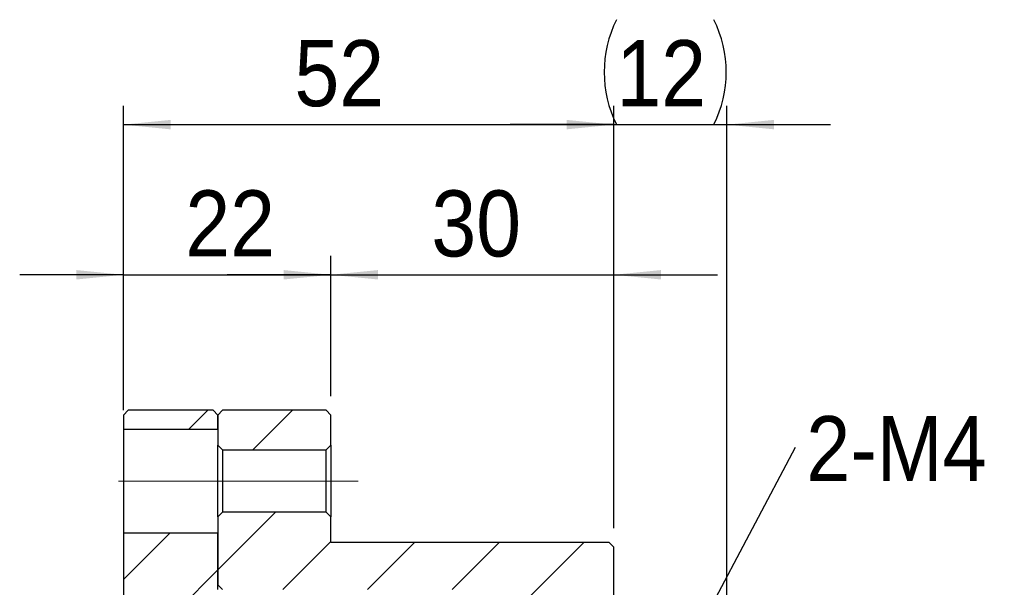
# Model space of a CAD drawing. Header units: millimetres. Extents: x 54 to 682, y 90 to 391.
# Tile 10 of 11: x 414 to 518, y 200 to 260. Entities that reach past the tile are written whole.
import ezdxf

# ---------------------------------------------------------------- set-up
doc = ezdxf.new("R2010")
doc.units = ezdxf.units.MM
doc.header["$LTSCALE"] = 2
doc.linetypes.add('CENTERX2', pattern=[20.32, 12.7, -2.54, 2.54, -2.54])
doc.layers.add('FORMAT', color=7, linetype='Continuous')
doc.styles.add('SLDTEXTSTYLE0', font='GOTHIC.TTF', dxfattribs={"width": 0.913})
doc.styles.get("Standard").update_dxf_attribs({"font": 'GOTHIC.TTF'})
doc.dimstyles.new('SLDDIMSTYLE1', dxfattribs={"dimtxt": 7, "dimasz": 5, "dimexe": 0, "dimexo": 0.0625, "dimgap": 1.75, "dimtad": 1, "dimrnd": 1e-09, "dimzin": 12, "dimdsep": 46, "dimtxsty": 'SLDTEXTSTYLE0', "dimsah": 1, "dimcen": 0.09, "dimadec": 0, "dimazin": 3, "dimtfac": 1, "dimtofl": 0, "dimtmove": 0, "dimatfit": 3, "dimfxl": 0, "dimfrac": 2, "dimtolj": 1, "dimtzin": 12, "dimarcsym": 0})
doc.dimstyles.new('SLDDIMSTYLE2', dxfattribs={"dimtxt": 7, "dimasz": 5, "dimexe": 0, "dimexo": 0.0625, "dimgap": 1.75, "dimtad": 1, "dimrnd": 1e-09, "dimzin": 12, "dimdsep": 46, "dimtxsty": 'SLDTEXTSTYLE0', "dimsah": 1, "dimcen": 0.09, "dimadec": 0, "dimazin": 3, "dimtfac": 1, "dimtmove": 0, "dimatfit": 0, "dimfxl": 0, "dimfrac": 2, "dimtolj": 1, "dimtzin": 12, "dimarcsym": 0})
doc.dimstyles.new('SLDDIMSTYLE3', dxfattribs={"dimtxt": 0.18, "dimasz": 5, "dimexe": 0, "dimexo": 0.0625, "dimgap": 0, "dimtad": 0, "dimtih": 1, "dimtoh": 1, "dimdec": 0, "dimrnd": 1e-09, "dimzin": 0, "dimdsep": 46, "dimtxsty": 'Standard', "dimsah": 1, "dimcen": 0.09, "dimadec": 0, "dimazin": 0, "dimtfac": 5, "dimtdec": 0, "dimtofl": 0, "dimtmove": 0, "dimatfit": 3, "dimfxl": 0, "dimfrac": 2, "dimtolj": 1, "dimtzin": 0, "dimarcsym": 0})

# ---------------------------------------------------------------- blocks, each defined once
blk = doc.blocks.new('_D_13')
at = {"layer": 'FORMAT', "color": 7}
for p, q in [((425.04, 218.47), (425.04, 234.83)), ((447.04, 219.97), (447.04, 234.83)), ((425.04, 232.83), (414.04, 232.83)), ((425.04, 232.83), (447.04, 232.83)), ((447.04, 232.83), (458.04, 232.83))]:
    blk.add_line(p, q, dxfattribs=at)
for points in [[(425.04, 232.83), (420.04, 233.33), (420.04, 232.33)], [(447.04, 232.83), (452.04, 232.33), (452.04, 233.33)]]:
    blk.add_solid(points, dxfattribs=at)
at = {"layer": 'FORMAT', "color": 7, "insert": (431.61, 241.77), "char_height": 7, "attachment_point": 1, "style": 'SLDTEXTSTYLE0'}
blk.add_mtext('22', dxfattribs=at)
blk = doc.blocks.new('_D_14')
at = {"layer": 'FORMAT', "color": 7}
for p, q in [((447.04, 219.97), (447.04, 234.83)), ((477.04, 205.97), (477.04, 234.83)), ((447.04, 232.83), (436.04, 232.83)), ((447.04, 232.83), (477.04, 232.83)), ((477.04, 232.83), (488.04, 232.83))]:
    blk.add_line(p, q, dxfattribs=at)
for points in [[(447.04, 232.83), (442.04, 233.33), (442.04, 232.33)], [(477.04, 232.83), (482.04, 232.33), (482.04, 233.33)]]:
    blk.add_solid(points, dxfattribs=at)
at = {"layer": 'FORMAT', "color": 7, "insert": (457.7, 241.77), "char_height": 7, "attachment_point": 1, "style": 'SLDTEXTSTYLE0'}
blk.add_mtext('30', dxfattribs=at)
blk = doc.blocks.new('_D_15')
at = {"layer": 'FORMAT', "color": 7}
for p, q in [((425.04, 218.47), (425.04, 250.74)), ((477.04, 205.97), (477.04, 250.74)), ((425.04, 248.74), (477.04, 248.74))]:
    blk.add_line(p, q, dxfattribs=at)
for points in [[(425.04, 248.74), (430.04, 248.24), (430.04, 249.24)], [(477.04, 248.74), (472.04, 249.24), (472.04, 248.24)]]:
    blk.add_solid(points, dxfattribs=at)
at = {"layer": 'FORMAT', "color": 7, "insert": (443.18, 257.69), "char_height": 7, "attachment_point": 1, "style": 'SLDTEXTSTYLE0'}
blk.add_mtext('52', dxfattribs=at)
blk = doc.blocks.new('_D_16')
at = {"layer": 'FORMAT', "color": 7}
for p, q in [((477.04, 205.97), (477.04, 250.74)), ((489.04, 194.97), (489.04, 250.74)), ((477.04, 248.74), (466.04, 248.74)), ((477.04, 248.74), (489.04, 248.74)), ((489.04, 248.74), (500.04, 248.74))]:
    blk.add_line(p, q, dxfattribs=at)
for centre, start, end in [((488.44, 254.3), 153.4349, 206.5651), ((476.55, 254.3), 333.4349, 26.5651)]:
    blk.add_arc(centre, 12.42, start, end, dxfattribs=at)
for points in [[(477.04, 248.74), (472.04, 249.24), (472.04, 248.24)], [(489.04, 248.74), (494.04, 248.24), (494.04, 249.24)]]:
    blk.add_solid(points, dxfattribs=at)
at = {"layer": 'FORMAT', "color": 7, "insert": (477.32, 257.69), "char_height": 7, "attachment_point": 1, "style": 'SLDTEXTSTYLE0'}
blk.add_mtext('12', dxfattribs=at)
blk = doc.blocks.new('SW_NOTE_2')
at = {"layer": 'FORMAT', "color": 0, "insert": (1.15, 3.29), "char_height": 6.879, "attachment_point": 1, "style": 'SLDTEXTSTYLE0'}
blk.add_mtext('2-M4', dxfattribs=at)

msp = doc.modelspace()

# ---------------------------------------------------------------- hatches: boundary and pattern name
at = {"linetype": 'Continuous', "lineweight": 18}
h = msp.add_hatch(dxfattribs=at)
h.set_pattern_fill('ANSI31', scale=2, style=0)
h.paths.add_polyline_path([(425.040485, 216.468224), (435.040485, 216.468224), (435.040485, 217.968224), (434.540485, 218.468224), (425.540485, 218.468224), (425.040485, 217.968224)], flags=0)
h = msp.add_hatch(dxfattribs=at)
h.set_pattern_fill('ANSI31', scale=2, style=0)
h.paths.add_polyline_path([(435.540485, 218.468224), (435.040485, 217.968224), (435.040485, 214.768224), (435.540485, 214.268224), (446.540485, 214.268224), (447.040485, 214.768224), (447.040485, 217.968224), (446.540485, 218.468224)], flags=0)
h = msp.add_hatch(dxfattribs=at)
h.set_pattern_fill('ANSI31', scale=2, style=0)
h.paths.add_polyline_path([(470.040485, 194.968224), (476.540485, 194.968224), (477.040485, 195.468224), (477.040485, 203.968224), (476.540485, 204.468224), (447.040485, 204.468224), (447.040485, 207.168224), (446.540485, 207.668224), (435.540485, 207.668224), (435.040485, 207.168224), (435.040485, 199.968224), (435.540485, 199.468224), (467.040485, 199.468224), (467.040485, 194.968224), (467.540485, 194.468224), (470.040485, 194.468224)], flags=0)
h = msp.add_hatch(dxfattribs=at)
h.set_pattern_fill('ANSI31', scale=2, style=0)
edge = h.paths.add_edge_path(flags=0)
edge.add_line((439.190485, 198.968224), (438.690485, 199.468224))
edge.add_line((438.690485, 199.468224), (435.040485, 199.468224))
edge.add_line((435.040485, 199.468224), (435.040485, 205.468224))
edge.add_line((435.040485, 205.468224), (425.040485, 205.468224))
edge.add_line((425.040485, 205.468224), (425.040485, 196.308224))
edge.add_arc((425.340485, 196.308224), 0.3, 180, 225)
edge.add_line((425.128353, 196.096092), (426.018353, 195.206092))
edge.add_arc((426.230485, 195.418224), 0.3, 225, 270)
edge.add_line((426.230485, 195.118224), (428.190485, 195.118224))
edge.add_line((428.190485, 195.118224), (429.690485, 194.968224))
edge.add_line((429.690485, 194.968224), (431.190485, 194.968224))
edge.add_line((431.190485, 194.968224), (431.190485, 195.068224))
edge.add_line((431.190485, 195.068224), (435.190485, 195.068224))
edge.add_line((435.190485, 195.068224), (435.190485, 194.468224))
edge.add_line((435.190485, 194.468224), (439.190485, 194.468224))
edge.add_line((439.190485, 194.468224), (439.190485, 198.968224))

# ---------------------------------------------------------------- linework, layer by layer
at = {"color": 7, "linetype": 'Continuous', "lineweight": 25}
for p, q in [((425.040485, 217.968224), (425.540485, 218.468224)), ((434.540485, 218.468224), (425.540485, 218.468224)), ((434.540485, 218.468224), (435.040485, 217.968224)), ((435.040485, 217.968224), (435.540485, 218.468224)), ((446.540485, 218.468224), (435.540485, 218.468224)), ((446.540485, 218.468224), (447.040485, 217.968224)), ((425.040485, 217.968224), (425.040485, 216.468224)), ((435.040485, 216.468224), (435.040485, 217.968224)), ((435.040485, 217.968224), (435.040485, 214.768224)), ((447.040485, 214.768224), (447.040485, 217.968224)), ((425.040485, 216.468224), (435.040485, 216.468224)), ((425.040485, 216.468224), (425.040485, 205.468224)), ((435.540485, 214.268224), (435.040485, 214.768224)), ((435.040485, 207.168224), (435.040485, 214.768224)), ((435.540485, 214.268224), (435.540485, 207.668224)), ((435.540485, 214.268224), (446.540485, 214.268224)), ((447.040485, 214.768224), (446.540485, 214.268224)), ((446.540485, 207.668224), (446.540485, 214.268224)), ((447.040485, 214.768224), (447.040485, 207.168224)), ((435.040485, 207.168224), (435.540485, 207.668224)), ((435.040485, 207.168224), (435.040485, 199.968224)), ((446.540485, 207.668224), (435.540485, 207.668224)), ((446.540485, 207.668224), (447.040485, 207.168224)), ((447.040485, 204.468224), (447.040485, 207.168224)), ((435.040485, 205.468224), (425.040485, 205.468224)), ((425.040485, 205.468224), (425.040485, 196.308224)), ((435.040485, 199.468224), (435.040485, 205.468224)), ((476.540485, 204.468224), (447.040485, 204.468224)), ((476.540485, 204.468224), (477.040485, 203.968224)), ((477.040485, 195.468224), (477.040485, 203.968224)), ((435.540485, 199.468224), (435.040485, 199.968224))]:
    msp.add_line(p, q, dxfattribs=at)
at = {"layer": 'FORMAT', "color": 7, "linetype": 'CENTERX2', "lineweight": 18}
msp.add_line((449.923655, 210.968224), (421.050485, 210.968224), dxfattribs=at)

# ---------------------------------------------------------------- block references
at = {"layer": 'FORMAT', "color": 7}
msp.add_blockref('SW_NOTE_2', (496.303922, 214.56391), dxfattribs=at)

# ---------------------------------------------------------------- dimensions: what is measured, and where the dimension line sits
dim = msp.add_linear_dim(base=(489.040485, 248.743949), p1=(477.040485, 203.968224), p2=(489.040485, 192.968224), text='(<>)', dimstyle='SLDDIMSTYLE2', dxfattribs=at)
dim.commit()
dim.dimension.update_dxf_attribs({"geometry": '_D_16', "text_midpoint": (482.495241, 248.743949), "dimtype": 160})
for base, p1, p2, dimstyle, picture, middle in [((477.040485, 248.743949), (425.040485, 216.468224), (477.040485, 203.968224), 'SLDDIMSTYLE1', '_D_15', (448.35586, 248.743949)), ((447.040485, 232.829723), (425.040485, 216.468224), (447.040485, 217.968224), 'SLDDIMSTYLE2', '_D_13', (436.783863, 232.829723)), ((477.040485, 232.829723), (447.040485, 217.968224), (477.040485, 203.968224), 'SLDDIMSTYLE2', '_D_14', (462.87243, 232.829723))]:
    dim = msp.add_linear_dim(base=base, p1=p1, p2=p2, dimstyle=dimstyle, dxfattribs=at)
    dim.commit()
    dim.dimension.update_dxf_attribs({"geometry": picture, "text_midpoint": middle, "dimtype": 160})

# ---------------------------------------------------------------- leaders
msp.add_leader([(485.040486, 193.269126), (496.303922, 214.56391)], dimstyle='SLDDIMSTYLE3', dxfattribs=at)

doc.saveas('drawing.dxf')
